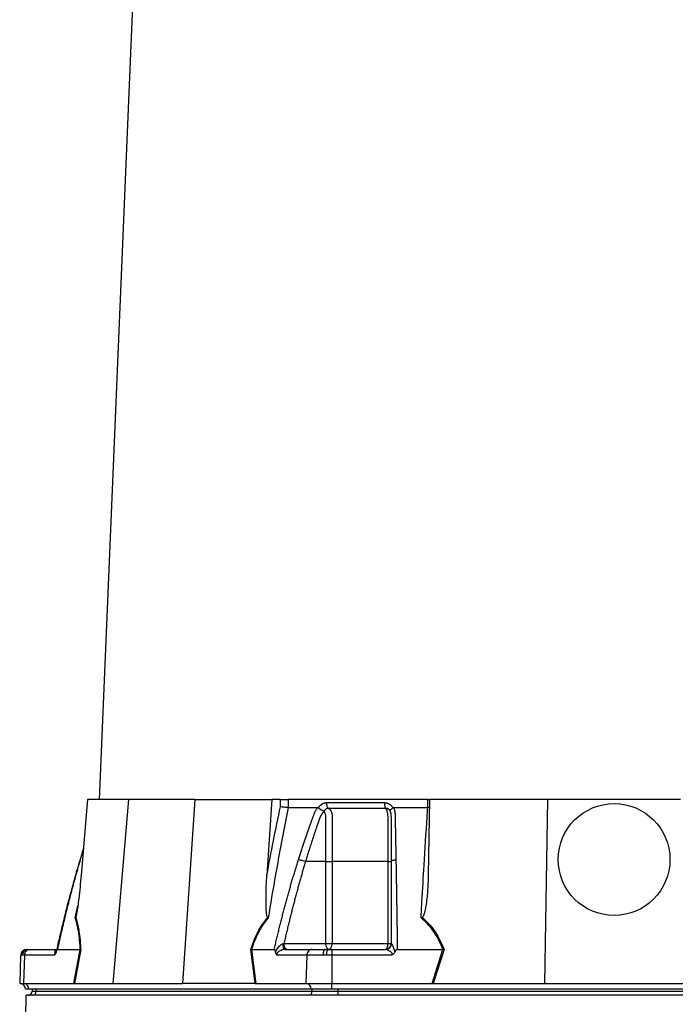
# Model space of a CAD drawing. Header units: millimetres. Extents: x 10 to 977, y 9 to 2126.
# Tile 3 of 7: x 160 to 488, y 575 to 1068. Entities that reach past the tile are written whole.
import ezdxf

# ---------------------------------------------------------------- set-up
doc = ezdxf.new("R2010")
doc.units = ezdxf.units.MM

msp = doc.modelspace()

# ---------------------------------------------------------------- linework, layer by layer
at = {"color": 7, "linetype": 'Continuous', "lineweight": 25}
for p, q in [((235.72, 1530.58), (199.8, 677.2)), ((193.97, 677.2), (190.78, 639.41)), ((214.46, 677.2), (193.97, 677.2)), ((214.46, 677.2), (206.68, 585.2)), ((247.8, 677.2), (214.46, 677.2)), ((247.8, 677.2), (241.63, 585.2)), ((247.8, 677.2), (286.4, 677.2)), ((286.4, 677.2), (283.86, 639.41)), ((290.75, 677.2), (286.4, 677.2)), ((290.66, 673.65), (290.75, 677.2)), ((294.57, 677.2), (294.47, 673.2)), ((364.5, 677.2), (294.57, 677.2)), ((364.47, 673.2), (364.5, 677.2)), ((364.5, 677.2), (365.21, 677.2)), ((365.38, 677.2), (364.72, 639.41)), ((424.46, 677.2), (365.38, 677.2)), ((424.46, 677.2), (422.86, 585.2)), ((491.15, 677.2), (424.46, 677.2)), ((309.71, 673.07), (309.78, 673.2)), ((346.87, 673.2), (346.95, 673.07)), ((365.31, 673.25), (364.47, 673.2)), ((191.87, 652.34), (190.23, 647.06)), ((313.42, 646.2), (303.2, 646.2)), ((313.42, 605.2), (313.42, 646.2)), ((316.58, 646.2), (316.58, 605.2)), ((344.54, 605.2), (344.54, 646.2)), ((163.5, 602.2), (163.76, 602.2)), ((163.76, 602.2), (164.17, 602.2)), ((164.17, 602.2), (165.03, 602.2)), ((165.03, 602.2), (178.49, 602.2)), ((178.95, 602.2), (190.34, 602.2)), ((187.16, 585.2), (190.35, 602.2)), ((190.59, 602.22), (187.4, 585.2)), ((190.35, 602.2), (190.34, 602.2)), ((277.97, 585.2), (275.81, 602.22)), ((276.15, 602.2), (276.14, 602.2)), ((276.14, 602.2), (278.3, 585.2)), ((276.15, 602.2), (287.54, 602.2)), ((292.4, 605.2), (313.42, 605.2)), ((293.01, 602.2), (306.48, 602.2)), ((306.48, 602.2), (312.89, 602.2)), ((312.89, 602.2), (314.31, 602.2)), ((313.42, 605.2), (316.58, 605.2)), ((314.31, 602.2), (316.35, 602.2)), ((316.35, 602.2), (316.35, 599.31)), ((316.35, 602.2), (343.29, 602.2)), ((316.58, 605.2), (344.54, 605.2)), ((344.54, 605.2), (346.21, 605.2)), ((349.21, 602.2), (372, 602.2)), ((366.66, 585.2), (372.01, 602.2)), ((372.59, 602.22), (367.24, 585.2)), ((372.01, 602.2), (372, 602.2)), ((160.5, 599.31), (160.01, 585.2)), ((161.34, 599.31), (160.83, 599.31)), ((162.43, 599.31), (161.34, 599.31)), ((162.43, 599.31), (162, 585.2)), ((177.46, 599.31), (162.43, 599.31)), ((303.88, 599.31), (288.85, 599.31)), ((303.88, 599.31), (303.45, 585.2)), ((311.98, 599.31), (303.88, 599.31)), ((313.78, 599.31), (311.98, 599.31)), ((316.35, 599.31), (313.78, 599.31)), ((346.42, 599.31), (316.35, 599.31)), ((316.35, 599.31), (316.35, 585.2)), ((160.01, 585.2), (162, 585.2)), ((162, 585.2), (187.16, 585.2)), ((164.51, 582.2), (162.9, 582.2)), ((305.96, 582.2), (164.51, 582.2)), ((166.25, 582.2), (166.25, 581.2)), ((168.26, 581.2), (168.26, 582.2)), ((187.16, 585.2), (187.4, 585.2)), ((187.51, 585.2), (206.68, 585.2)), ((206.68, 585.2), (241.63, 585.2)), ((277.77, 585.2), (241.63, 585.2)), ((277.97, 585.2), (278.3, 585.2)), ((278.3, 585.2), (303.45, 585.2)), ((303.45, 585.2), (316.35, 585.2)), ((316.35, 582.2), (305.96, 582.2)), ((306.54, 581.2), (306.54, 582.2)), ((316.35, 582.2), (316.35, 585.2)), ((316.35, 585.2), (366.66, 585.2)), ((599.26, 582.2), (316.35, 582.2)), ((319.53, 581.2), (319.53, 582.2)), ((366.66, 585.2), (367.24, 585.2)), ((367.54, 585.2), (422.86, 585.2)), ((422.86, 585.2), (492.75, 585.2)), ((168.26, 581.2), (306.54, 581.2)), ((306.54, 581.2), (319.53, 581.2)), ((319.53, 579.2), (319.53, 581.2)), ((319.53, 581.2), (596.08, 581.2))]:
    msp.add_line(p, q, dxfattribs=at)
at = {"color": 8, "linetype": 'Continuous', "lineweight": 25}
for p, q in [((191.83, 651.87), (190.36, 647.16)), ((190.25, 647.05), (190.36, 647.16)), ((187.8, 617.96), (189.16, 624.08)), ((160.83, 599.31), (160.5, 599.31)), ((166.25, 581.2), (168.26, 581.2))]:
    msp.add_line(p, q, dxfattribs=at)
at = {"color": 7, "linetype": 'Continuous', "lineweight": 25, "flags": 128}
for points in [[(293.01, 602.2), (292.8, 602.26), (292.61, 602.42), (292.42, 602.68), (292.26, 603.04), (292.13, 603.47), (292.02, 603.97), (291.96, 604.51), (291.93, 605.08)], [(312.89, 602.2), (312.72, 602.15), (312.55, 601.98), (312.39, 601.72), (312.26, 601.36), (312.14, 600.92), (312.06, 600.42), (312, 599.88), (311.98, 599.31)], [(314.92, 602.2), (314.62, 602.26), (314.34, 602.43), (314.08, 602.71), (313.85, 603.08), (313.67, 603.54), (313.53, 604.05), (313.44, 604.62), (313.42, 605.2)], [(314.92, 602.2), (315.24, 602.26), (315.55, 602.43), (315.84, 602.71), (316.09, 603.08), (316.3, 603.54), (316.45, 604.05), (316.55, 604.62), (316.58, 605.2)], [(343.21, 602.2), (343.47, 602.26), (343.72, 602.43), (343.95, 602.71), (344.15, 603.08), (344.32, 603.54), (344.44, 604.05), (344.52, 604.62), (344.54, 605.2)]]:
    msp.add_lwpolyline(points, dxfattribs=at)
at = {"color": 7, "linetype": 'Continuous', "lineweight": 25}
msp.add_circle((457.8, 647.2), 28, dxfattribs=at)
for centre, radius, start, end in [((163.5, 599.2), 3, 90, 178), ((163.79, 599.24), 2.96, 90.6443, 178.6902), ((164.25, 599.29), 2.91, 91.7008, 179.7559), ((318.18, 599.99), 4.46, 150.2284, 188.7895), ((343.27, 605.18), 2.98, 270.3284, 358.0286), ((159.9, 582.2), 3, 0, 88), ((161.68, 582.38), 2.84, 356.3902, 83.4223), ((303.13, 582.38), 2.84, 356.3901, 83.4221), ((164.25, 581.2), 2, 270, 0), ((166.39, 581.08), 1.88, 274.4032, 3.8102), ((304.66, 581.08), 1.88, 274.4029, 3.8104)]:
    msp.add_arc(centre, radius, start, end, dxfattribs=at)
for centre, major_axis, ratio, start_param, end_param in [((186.74, 582.2), (5.92, 0.52), 0.499165, 1.397246, 1.415452), ((278.54, 582.2), (11.1, -0.22), 0.269565, 1.627237, 1.645443), ((366.01, 582.2), (17.02, 0.28), 0.175535, 1.477584, 1.49579)]:
    msp.add_ellipse(centre, major_axis=major_axis, ratio=ratio, start_param=start_param, end_param=end_param, dxfattribs=at)
for points, knots in [([(290.75, 677.2), (291.02, 677.2), (291.32, 677.2), (291.97, 677.2), (292.31, 677.2), (292.83, 677.2), (293, 677.2), (293.34, 677.2), (293.51, 677.2), (294, 677.2), (294.3, 677.2), (294.57, 677.2)], [0, 0, 0, 0, 0.25, 0.25, 0.5, 0.5, 0.625, 0.625, 0.75, 0.75, 1, 1, 1, 1]), ([(309.78, 673.2), (309.82, 673.27), (309.9, 673.4), (310.02, 673.59), (310.15, 673.78), (310.29, 673.96), (310.43, 674.12), (310.58, 674.29), (310.73, 674.44), (310.89, 674.58), (311.06, 674.72), (311.23, 674.85), (311.41, 674.97), (311.59, 675.08), (311.83, 675.22), (312.15, 675.37), (312.52, 675.5), (312.91, 675.6), (313.31, 675.66), (313.57, 675.67), (313.71, 675.67)], [0, 0, 0, 0, 0.044249, 0.088103, 0.131644, 0.174954, 0.21812, 0.261226, 0.304357, 0.347601, 0.391041, 0.434763, 0.478847, 0.523375, 0.568424, 0.654803, 0.740537, 0.826241, 0.912528, 1, 1, 1, 1]), ([(313.71, 675.67), (313.7, 675.39), (313.72, 675.1), (313.8, 674.51), (313.87, 674.22), (314.06, 673.7), (314.17, 673.47), (314.43, 673.08), (314.57, 672.92), (314.71, 672.81)], [0, 0, 0, 0, 0.25, 0.25, 0.5, 0.5, 0.75, 0.75, 1, 1, 1, 1]), ([(342.69, 675.67), (342.68, 675.39), (342.7, 675.09), (342.77, 674.51), (342.82, 674.22), (342.97, 673.7), (343.06, 673.47), (343.26, 673.08), (343.38, 672.92), (343.49, 672.81)], [0, 0, 0, 0, 0.25, 0.25, 0.5, 0.5, 0.75, 0.75, 1, 1, 1, 1]), ([(342.69, 675.67), (342.76, 675.67), (342.91, 675.67), (343.12, 675.66), (343.33, 675.63), (343.55, 675.6), (343.75, 675.55), (343.96, 675.5), (344.16, 675.44), (344.37, 675.36), (344.57, 675.28), (344.82, 675.16), (345.13, 674.99), (345.48, 674.76), (345.8, 674.51), (346.11, 674.22), (346.39, 673.91), (346.64, 673.57), (346.8, 673.33), (346.87, 673.2)], [0, 0, 0, 0, 0.043919, 0.087472, 0.13073, 0.173768, 0.216664, 0.259492, 0.30233, 0.345255, 0.388344, 0.431671, 0.51489, 0.596546, 0.677156, 0.757259, 0.837405, 0.91814, 1, 1, 1, 1]), ([(294.48, 673.2), (292.66, 664.05), (290.92, 654.87), (287.61, 636.46), (286.03, 627.22), (284.52, 617.96)], [0, 0, 0, 0, 0.5, 0.5, 1, 1, 1, 1]), ([(294.47, 673.2), (294.19, 673.22), (293.62, 673.25), (292.61, 673.35), (291.58, 673.48), (290.95, 673.59), (290.67, 673.65), (290.66, 673.65)], [0, 0, 0, 0, 0.243073, 0.486108, 0.730215, 0.994529, 1, 1, 1, 1]), ([(299.67, 647.16), (299.89, 647.85), (300.32, 649.22), (300.99, 651.27), (301.65, 653.31), (302.32, 655.33), (303.21, 657.95), (304.31, 661.15), (305.43, 664.31), (306.34, 666.82), (306.89, 668.31), (307.29, 669.37), (307.53, 669.97), (307.74, 670.48), (307.98, 670.99), (308.25, 671.51), (308.57, 672.09), (308.91, 672.65), (309.16, 673.02), (309.28, 673.2)], [0, 0, 0, 0, 0.077777, 0.1552, 0.232272, 0.308995, 0.385372, 0.530526, 0.674474, 0.747423, 0.819615, 0.846383, 0.869761, 0.889755, 0.906383, 0.929523, 0.9528, 0.976272, 1, 1, 1, 1]), ([(312.35, 671.18), (312.28, 671.1), (312.15, 670.96), (311.97, 670.75), (311.79, 670.53), (311.63, 670.31), (311.47, 670.09), (311.32, 669.87), (311.18, 669.65), (311.04, 669.44), (310.92, 669.22), (310.8, 669.01), (310.7, 668.8), (310.6, 668.6), (310.49, 668.35), (310.37, 668.06), (310.24, 667.73), (310.12, 667.39), (310, 667.06), (309.92, 666.78), (309.84, 666.54), (309.76, 666.3), (309.65, 665.99), (309.51, 665.61), (309.22, 664.77), (308.79, 663.53), (308.24, 661.93), (307.72, 660.39), (307.05, 658.4), (306.27, 656.02), (305.38, 653.28), (304.58, 650.74), (303.86, 648.4), (303.41, 646.91), (303.2, 646.2)], [0, 0, 0, 0, 0.0106625, 0.0211978, 0.0315941, 0.0418388, 0.0519189, 0.0618212, 0.0715325, 0.0810398, 0.0903303, 0.0993919, 0.108213, 0.1167826, 0.1250909, 0.1387186, 0.1522049, 0.1655575, 0.1787861, 0.1918997, 0.1981672, 0.2074772, 0.219813, 0.2351506, 0.2534596, 0.3194178, 0.3828642, 0.4438115, 0.5022754, 0.6182718, 0.7260111, 0.8254931, 0.9167817, 1, 1, 1, 1]), ([(309.28, 673.2), (309.32, 673.2), (309.38, 673.2), (309.47, 673.18), (309.55, 673.16), (309.63, 673.12), (309.68, 673.08), (309.71, 673.07)], [0, 0, 0, 0, 0.212576, 0.416535, 0.614103, 0.807726, 1, 1, 1, 1]), ([(309.71, 673.07), (309.75, 673.04), (309.83, 672.98), (309.95, 672.89), (310.07, 672.8), (310.19, 672.72), (310.32, 672.64), (310.44, 672.55), (310.56, 672.47), (310.68, 672.4), (310.86, 672.28), (311.1, 672.14), (311.39, 671.97), (311.64, 671.82), (311.87, 671.7), (312.05, 671.6), (312.2, 671.51), (312.32, 671.44), (312.41, 671.37), (312.45, 671.32), (312.46, 671.3)], [0, 0, 0, 0, 0.048652, 0.096489, 0.14339, 0.189242, 0.233941, 0.277392, 0.319512, 0.360225, 0.399465, 0.506174, 0.603082, 0.689684, 0.765815, 0.831582, 0.887296, 0.933441, 0.970686, 1, 1, 1, 1]), ([(314.71, 672.81), (314.67, 672.81), (314.57, 672.81), (314.42, 672.8), (314.28, 672.78), (314.14, 672.75), (314, 672.71), (313.86, 672.66), (313.72, 672.61), (313.52, 672.5), (313.27, 672.34), (313.01, 672.1), (312.81, 671.86), (312.66, 671.65), (312.55, 671.46), (312.5, 671.34), (312.48, 671.29)], [0, 0, 0, 0, 0.053313, 0.106595, 0.159871, 0.213166, 0.266505, 0.319913, 0.373415, 0.427036, 0.56447, 0.685213, 0.789238, 0.876442, 0.946711, 1, 1, 1, 1]), ([(313.42, 646.2), (313.42, 647.53), (313.42, 651.51), (313.41, 657.67), (313.43, 663.35), (313.4, 666.8), (313.43, 668.35), (313.36, 669.35), (313.14, 670.13), (312.87, 670.74), (312.59, 671), (312.48, 671.1)], [0, 0, 0, 0, 0.156997, 0.47099, 0.729471, 0.829064, 0.878741, 0.913343, 0.9471, 0.978697, 1, 1, 1, 1]), ([(343.49, 672.81), (342.34, 672.81), (339.88, 672.81), (336.35, 672.81), (332.64, 672.81), (330.14, 672.81), (327.54, 672.81), (325.06, 672.81), (321.46, 672.81), (318.09, 672.81), (315.79, 672.81), (314.71, 672.81)], [0.7589111, 0.7589111, 0.7589111, 0.7589111, 0.7820302, 0.8131687, 0.8443073, 0.8754458, 0.8754458, 0.9065844, 0.9377229, 0.9688615, 0.9919807, 0.9919807, 0.9919807, 0.9919807]), ([(314.71, 672.81), (314.84, 672.72), (315.28, 672.4), (315.9, 671.55), (316.42, 670.17), (316.6, 668.66), (316.55, 666.18), (316.58, 663.87), (316.57, 661.92), (316.57, 661.43), (316.57, 657.34), (316.58, 652.29), (316.58, 647.26), (316.58, 646.2)], [0, 0, 0, 0, 0.0237745, 0.0800879, 0.1372325, 0.1949403, 0.2435977, 0.4043852, 0.4445832, 0.4546316, 0.4571453, 0.8854985, 1, 1, 1, 1]), ([(345.71, 671.29), (345.69, 671.33), (345.66, 671.41), (345.59, 671.54), (345.51, 671.69), (345.39, 671.86), (345.25, 672.03), (345.08, 672.21), (344.87, 672.39), (344.62, 672.54), (344.35, 672.67), (344.07, 672.76), (343.78, 672.81), (343.59, 672.81), (343.49, 672.81)], [0, 0, 0, 0, 0.038504, 0.086514, 0.144034, 0.211029, 0.287449, 0.37325, 0.468405, 0.572922, 0.680036, 0.786786, 0.893373, 1, 1, 1, 1]), ([(344.54, 646.2), (344.54, 648.2), (344.54, 653.7), (344.54, 659.22), (344.54, 664.23), (344.53, 666.18), (344.56, 668.66), (344.45, 670.17), (344.13, 671.55), (343.78, 672.4), (343.56, 672.72), (343.49, 672.81)], [0, 0, 0, 0, 0.215903, 0.593761, 0.595614, 0.756403, 0.805056, 0.862766, 0.91991, 0.976224, 1, 1, 1, 1]), ([(345.71, 671.3), (345.71, 671.31), (345.7, 671.34), (345.68, 671.38), (345.67, 671.42), (345.66, 671.47), (345.66, 671.52), (345.66, 671.57), (345.66, 671.63), (345.67, 671.7), (345.7, 671.77), (345.73, 671.85), (345.78, 671.94), (345.84, 672.04), (345.92, 672.15), (346.02, 672.28), (346.14, 672.42), (346.3, 672.57), (346.49, 672.73), (346.7, 672.9), (346.87, 673.01), (346.95, 673.07)], [0, 0, 0, 0, 0.017248, 0.037456, 0.060913, 0.087838, 0.118407, 0.152763, 0.191026, 0.233291, 0.279627, 0.330072, 0.384627, 0.443251, 0.505852, 0.572276, 0.648655, 0.730209, 0.816408, 0.906598, 1, 1, 1, 1]), ([(346.21, 646.2), (346.21, 647.42), (346.21, 650.06), (346.21, 654.29), (346.21, 657.78), (346.21, 660.38), (346.21, 661.92), (346.21, 663.52), (346.21, 664.79), (346.21, 665.7), (346.21, 666.24), (346.21, 666.77), (346.21, 667.31), (346.21, 667.84), (346.21, 668.27), (346.2, 668.6), (346.2, 668.83), (346.18, 669.06), (346.16, 669.31), (346.13, 669.56), (346.1, 669.82), (346.05, 670.09), (345.99, 670.36), (345.93, 670.63), (345.85, 670.91), (345.79, 671.09), (345.76, 671.18)], [0, 0, 0, 0, 0.143085, 0.308796, 0.497427, 0.555835, 0.616742, 0.680167, 0.746121, 0.767405, 0.788723, 0.810074, 0.831456, 0.852865, 0.874301, 0.883002, 0.892336, 0.902282, 0.912815, 0.923904, 0.935514, 0.947608, 0.960145, 0.973084, 0.986383, 1, 1, 1, 1]), ([(346.95, 673.07), (346.97, 673.08), (347.02, 673.11), (347.09, 673.14), (347.17, 673.17), (347.25, 673.19), (347.33, 673.2), (347.39, 673.2), (347.42, 673.2)], [0, 0, 0, 0, 0.160202, 0.321039, 0.484027, 0.650625, 0.822199, 1, 1, 1, 1]), ([(347.42, 673.2), (347.46, 673.1), (347.53, 672.89), (347.63, 672.58), (347.71, 672.26), (347.79, 671.94), (347.86, 671.62), (347.92, 671.3), (347.97, 670.97), (348.01, 670.65), (348.05, 670.23), (348.08, 669.64), (348.11, 668.79), (348.12, 667.73), (348.15, 666.52), (348.18, 664.5), (348.23, 661.68), (348.3, 658.08), (348.36, 654.46), (348.43, 650.83), (348.47, 648.39), (348.5, 647.16)], [0, 0, 0, 0, 0.013423, 0.026738, 0.039956, 0.053088, 0.066144, 0.079134, 0.09207, 0.104963, 0.117824, 0.141662, 0.172831, 0.217057, 0.263491, 0.312127, 0.449156, 0.58733, 0.723761, 0.861313, 1, 1, 1, 1]), ([(361.09, 617.96), (361.24, 620.72), (361.73, 629.53), (362.72, 646.34), (363.71, 661.99), (364.34, 671.58), (364.45, 673.2)], [0, 0, 0, 0, 0.148834, 0.476021, 0.911201, 1, 1, 1, 1]), ([(190.23, 647.06), (189.71, 645.33), (188.77, 642.19), (187.56, 637.97), (186.66, 634.73), (186.02, 632.42), (185.51, 630.54), (184.91, 628.29), (184.05, 625.01), (182.89, 620.51), (181.5, 614.86), (179.94, 608.32), (178.89, 603.64), (178.35, 601.24)], [0, 0, 0, 0, 0.114972, 0.208015, 0.279155, 0.328402, 0.359854, 0.402611, 0.476353, 0.574573, 0.69727, 0.844439, 1, 1, 1, 1]), ([(190.36, 647.16), (190.17, 646.49), (189.77, 645.15), (189.18, 643.13), (188.6, 641.09), (188.02, 639.04), (187.45, 636.98), (186.88, 634.9), (186.32, 632.81), (185.76, 630.71), (185.21, 628.6), (184.66, 626.47), (184.11, 624.33), (183.58, 622.17), (183.04, 620.01), (182.51, 617.83), (181.99, 615.63), (181.47, 613.43), (180.96, 611.21), (180.45, 608.97), (179.94, 606.73), (179.44, 604.47), (179.11, 602.96), (178.95, 602.2)], [0, 0, 0, 0, 0.045336, 0.090894, 0.136674, 0.182678, 0.228907, 0.275362, 0.322044, 0.368954, 0.416093, 0.463462, 0.511063, 0.558896, 0.606962, 0.655262, 0.703798, 0.752569, 0.801578, 0.850824, 0.900309, 0.950034, 1, 1, 1, 1]), ([(287.54, 602.2), (287.73, 603.04), (288.12, 604.71), (288.71, 607.2), (289.31, 609.68), (289.91, 612.14), (290.52, 614.59), (291.13, 617.02), (291.75, 619.43), (292.38, 621.83), (293.01, 624.21), (293.65, 626.58), (294.29, 628.93), (294.94, 631.27), (295.6, 633.58), (296.26, 635.89), (296.93, 638.17), (297.61, 640.44), (298.29, 642.7), (298.98, 644.94), (299.44, 646.42), (299.67, 647.16)], [0, 0, 0, 0, 0.055211, 0.1101282, 0.1647529, 0.2190862, 0.2731293, 0.3268835, 0.38035, 0.4335301, 0.4864251, 0.5390363, 0.5913651, 0.6434129, 0.6951811, 0.7466711, 0.7978843, 0.8488223, 0.8994865, 0.9498786, 1, 1, 1, 1]), ([(303.2, 646.2), (302.98, 645.49), (302.55, 644.07), (301.92, 641.92), (301.29, 639.75), (300.67, 637.57), (300.04, 635.37), (299.43, 633.15), (298.82, 630.91), (298.21, 628.66), (297.61, 626.39), (297.01, 624.11), (296.42, 621.8), (295.83, 619.48), (295.25, 617.14), (294.67, 614.79), (294.1, 612.42), (293.53, 610.03), (292.96, 607.62), (292.59, 606.01), (292.4, 605.2)], [0, 0, 0, 0, 0.052635, 0.105608, 0.158921, 0.212573, 0.266566, 0.320902, 0.37558, 0.430604, 0.485973, 0.541688, 0.597751, 0.654162, 0.710923, 0.768034, 0.825496, 0.883311, 0.941478, 1, 1, 1, 1]), ([(299.67, 647.16), (299.88, 647.14), (300.14, 647.1), (300.71, 646.98), (301.04, 646.9), (301.69, 646.72), (302.03, 646.62), (302.65, 646.41), (302.94, 646.3), (303.2, 646.2)], [0, 0, 0, 0, 0.25, 0.25, 0.5, 0.5, 0.75, 0.75, 1, 1, 1, 1]), ([(313.42, 646.2), (313.9, 646.2), (314.46, 646.2), (315.57, 646.2), (316.11, 646.2), (316.58, 646.2)], [0, 0, 0, 0, 0.5, 0.5, 1, 1, 1, 1]), ([(344.54, 646.2), (345.04, 646.2), (345.47, 646.2), (346.05, 646.2), (346.21, 646.2), (346.21, 646.2)], [0, 0, 0, 0, 0.5, 0.5, 1, 1, 1, 1]), ([(346.21, 646.2), (346.21, 646.3), (346.26, 646.41), (346.47, 646.62), (346.64, 646.72), (347.06, 646.9), (347.32, 646.98), (347.89, 647.1), (348.2, 647.14), (348.5, 647.16)], [0, 0, 0, 0, 0.25, 0.25, 0.5, 0.5, 0.75, 0.75, 1, 1, 1, 1]), ([(346.21, 605.2), (346.21, 606.06), (346.21, 607.76), (346.21, 610.31), (346.21, 612.84), (346.21, 615.34), (346.21, 617.83), (346.21, 620.3), (346.21, 622.75), (346.21, 625.18), (346.21, 627.6), (346.21, 629.99), (346.21, 632.36), (346.21, 634.72), (346.21, 637.05), (346.21, 639.37), (346.21, 641.66), (346.21, 643.94), (346.21, 645.45), (346.21, 646.2)], [0, 0, 0, 0, 0.061953, 0.123509, 0.18467, 0.245435, 0.305808, 0.365787, 0.425376, 0.484574, 0.543383, 0.601804, 0.659839, 0.717488, 0.774754, 0.831636, 0.888137, 0.944258, 1, 1, 1, 1]), ([(348.5, 647.16), (348.51, 646.49), (348.53, 645.15), (348.57, 643.13), (348.6, 641.09), (348.64, 639.04), (348.67, 636.98), (348.71, 634.9), (348.74, 632.81), (348.77, 630.71), (348.81, 628.6), (348.84, 626.47), (348.88, 624.33), (348.91, 622.17), (348.95, 620.01), (348.98, 617.83), (349.01, 615.63), (349.05, 613.43), (349.08, 611.21), (349.11, 608.97), (349.15, 606.73), (349.18, 604.47), (349.2, 602.96), (349.21, 602.2)], [0, 0, 0, 0, 0.045336, 0.090894, 0.136674, 0.182678, 0.228907, 0.275362, 0.322044, 0.368954, 0.416093, 0.463462, 0.511063, 0.558896, 0.606962, 0.655262, 0.703798, 0.752569, 0.801578, 0.850824, 0.900309, 0.950034, 1, 1, 1, 1]), ([(190.78, 639.41), (190.6, 637.42), (190.26, 633.49), (189.7, 628.33), (189.21, 624.37), (188.85, 621.86), (188.58, 620.27), (188.36, 619.2), (188.2, 618.49), (188.06, 618.25), (188.03, 618.2)], [0, 0, 0, 0, 0.276314, 0.544227, 0.717559, 0.828271, 0.898433, 0.942707, 0.987325, 1, 1, 1, 1]), ([(284.25, 618.2), (284.18, 618.25), (284.13, 618.33), (284.05, 618.5), (284.02, 618.6), (283.92, 618.89), (283.88, 619.1), (283.76, 619.73), (283.7, 620.16), (283.61, 621.03), (283.58, 621.47), (283.52, 622.36), (283.5, 622.8), (283.45, 624.14), (283.43, 625.03), (283.41, 626.82), (283.42, 627.71), (283.45, 630.4), (283.5, 632.2), (283.65, 635.8), (283.74, 637.61), (283.86, 639.41)], [0, 0, 0, 0, 0.015625, 0.015625, 0.03125, 0.03125, 0.0625, 0.0625, 0.125, 0.125, 0.1875, 0.1875, 0.25, 0.25, 0.375, 0.375, 0.5, 0.5, 0.75, 0.75, 1, 1, 1, 1]), ([(364.72, 639.41), (364.66, 637.42), (364.54, 633.49), (364.1, 628.33), (363.58, 624.37), (363.11, 621.86), (362.71, 620.27), (362.32, 619.2), (362, 618.49), (361.66, 618.25), (361.59, 618.2)], [0, 0, 0, 0, 0.276315, 0.544228, 0.717559, 0.828272, 0.898433, 0.942708, 0.987326, 1, 1, 1, 1]), ([(188.03, 618.2), (187.96, 618.12), (187.89, 618.04), (187.81, 617.96), (187.8, 617.96)], [0, 0, 0, 0, 0.977889, 1, 1, 1, 1]), ([(190.34, 602.2), (190.31, 602.79), (190.17, 605.16), (189.8, 609.18), (189.03, 614.04), (188.22, 616.64), (187.8, 617.96)], [0, 0, 0, 0, 0.096818, 0.393268, 0.6916, 1, 1, 1, 1]), ([(188.03, 618.2), (188.29, 617.4), (188.83, 615.73), (189.47, 612.74), (190.06, 608.91), (190.41, 605.33), (190.55, 602.87), (190.59, 602.22)], [0, 0, 0, 0, 0.1876576, 0.3922048, 0.5968569, 0.8933388, 1, 1, 1, 1]), ([(275.81, 602.22), (276.03, 602.87), (276.86, 605.33), (278.31, 608.91), (280.3, 612.74), (282.18, 615.73), (283.58, 617.4), (284.25, 618.2)], [0, 0, 0, 0, 0.1066609, 0.4031427, 0.6077963, 0.8123431, 1, 1, 1, 1]), ([(284.52, 617.96), (283.48, 616.69), (281.35, 614.1), (278.79, 609.24), (277.14, 605.16), (276.34, 602.79), (276.15, 602.2)], [0, 0, 0, 0, 0.297892, 0.606735, 0.903183, 1, 1, 1, 1]), ([(284.52, 617.96), (284.52, 617.96), (284.44, 618.04), (284.34, 618.12), (284.25, 618.2)], [0, 0, 0, 0, 0.022109, 1, 1, 1, 1]), ([(361.59, 618.2), (361.43, 618.12), (361.26, 618.04), (361.09, 617.96), (361.09, 617.96)], [0, 0, 0, 0, 0.977874, 1, 1, 1, 1]), ([(372, 602.2), (371.77, 602.79), (370.83, 605.16), (368.83, 609.18), (365.52, 614.04), (362.58, 616.64), (361.09, 617.96)], [0, 0, 0, 0, 0.096818, 0.393268, 0.691599, 1, 1, 1, 1]), ([(361.59, 618.2), (362.52, 617.4), (364.46, 615.73), (366.98, 612.74), (369.56, 608.91), (371.35, 605.33), (372.33, 602.87), (372.59, 602.22)], [0, 0, 0, 0, 0.187657, 0.392204, 0.596857, 0.893339, 1, 1, 1, 1]), ([(162.43, 599.31), (162.49, 599.72), (162.6, 600.58), (163.31, 601.55), (164.16, 602.11), (164.75, 602.17), (165.03, 602.2)], [0, 0, 0, 0, 0.270699, 0.562317, 0.789296, 1, 1, 1, 1]), ([(177.46, 599.31), (177.46, 599.31), (177.49, 599.37), (177.56, 599.53), (177.64, 599.77), (177.7, 600.03), (177.73, 600.26), (177.74, 600.58), (177.7, 601.15), (177.67, 601.67), (177.92, 602.06), (178.19, 602.19), (178.45, 602.2), (178.49, 602.2), (178.49, 602.2)], [0, 0, 0, 0, 0.000015, 0.046708, 0.091705, 0.129798, 0.175974, 0.215142, 0.336068, 0.635642, 0.828401, 0.953954, 0.999989, 1, 1, 1, 1]), ([(178.95, 602.2), (178.91, 602.19), (178.81, 602.17), (178.65, 601.97), (178.44, 601.52), (178.32, 601.07), (178.25, 600.79)], [0, 0, 0, 0, 0.116915, 0.269176, 0.540247, 1, 1, 1, 1]), ([(178.4, 601.51), (178.37, 601.35), (178.31, 601.12), (178.26, 600.87), (178.25, 600.79)], [0, 0, 0, 0, 0.669184, 1, 1, 1, 1]), ([(190.59, 602.22), (190.59, 602.22), (190.52, 602.22), (190.43, 602.21), (190.35, 602.2)], [0, 0, 0, 0, 0.023848, 1, 1, 1, 1]), ([(276.14, 602.2), (276.04, 602.21), (275.93, 602.22), (275.81, 602.22), (275.81, 602.22)], [0, 0, 0, 0, 0.976205, 1, 1, 1, 1]), ([(288.15, 600.79), (288.13, 600.9), (288.06, 601.26), (287.94, 601.7), (287.77, 602.06), (287.65, 602.18), (287.57, 602.2), (287.55, 602.2)], [0, 0, 0, 0, 0.171807, 0.597028, 0.76621, 0.937352, 1, 1, 1, 1]), ([(288.15, 600.79), (288.18, 600.87), (288.34, 601.29), (288.86, 602.34), (289.75, 603.58), (290.83, 604.56), (291.52, 604.96), (291.86, 605.06), (291.93, 605.08)], [0, 0, 0, 0, 0.044061, 0.224376, 0.592587, 0.811386, 0.961185, 1, 1, 1, 1]), ([(293.01, 602.2), (293.01, 602.2), (292.8, 602.2), (292.42, 602.16), (291.72, 602.01), (290.72, 601.67), (289.76, 601.15), (289.11, 600.57), (288.89, 600.23), (288.79, 599.99), (288.76, 599.76), (288.78, 599.52), (288.83, 599.39), (288.85, 599.31), (288.85, 599.31)], [0, 0, 0, 0, 0.000011, 0.119094, 0.171498, 0.364272, 0.663877, 0.784819, 0.836932, 0.870206, 0.912502, 0.953289, 0.999989, 1, 1, 1, 1]), ([(293.9, 602.2), (293.71, 602.2), (293.51, 602.28), (293.15, 602.58), (292.98, 602.8), (292.7, 603.36), (292.59, 603.69), (292.44, 604.42), (292.4, 604.81), (292.4, 605.2)], [0, 0, 0, 0, 0.25, 0.25, 0.5, 0.5, 0.75, 0.75, 1, 1, 1, 1]), ([(306.48, 602.2), (306.12, 602.15), (305.37, 602.05), (304.51, 601.27), (303.99, 600.3), (303.92, 599.63), (303.88, 599.31)], [0, 0, 0, 0, 0.2707, 0.562315, 0.789298, 1, 1, 1, 1]), ([(343.21, 602.2), (343.6, 602.2), (344, 602.28), (344.72, 602.58), (345.05, 602.8), (345.61, 603.36), (345.83, 603.69), (346.13, 604.42), (346.21, 604.81), (346.21, 605.2)], [0, 0, 0, 0, 0.25, 0.25, 0.5, 0.5, 0.75, 0.75, 1, 1, 1, 1]), ([(346.42, 599.31), (346.47, 599.38), (346.58, 599.53), (346.69, 599.77), (346.71, 600.03), (346.63, 600.26), (346.42, 600.58), (345.75, 601.15), (344.76, 601.67), (343.87, 602.06), (343.44, 602.19), (343.32, 602.2), (343.29, 602.2)], [0, 0, 0, 0, 0.0467059, 0.0917031, 0.1297963, 0.1759679, 0.2151391, 0.3360685, 0.6356426, 0.8284002, 0.9539477, 1, 1, 1, 1]), ([(346.25, 605.08), (346.31, 604.97), (346.38, 604.85), (346.61, 604.4), (347.01, 603.57), (347.53, 602.34), (347.82, 601.29), (347.88, 600.87), (347.9, 600.79)], [0, 0, 0, 0, 0.157455, 0.188364, 0.407229, 0.775554, 0.955926, 1, 1, 1, 1]), ([(349.21, 602.2), (349.13, 602.19), (348.95, 602.17), (348.63, 601.97), (348.24, 601.52), (348.03, 601.07), (347.9, 600.79)], [0, 0, 0, 0, 0.116914, 0.269187, 0.540255, 1, 1, 1, 1]), ([(178.25, 600.79), (178.16, 600.5), (177.98, 599.93), (177.67, 599.52), (177.49, 599.34), (177.46, 599.31), (177.46, 599.31)], [0, 0, 0, 0, 0.456902, 0.903823, 0.99408, 1, 1, 1, 1]), ([(288.15, 600.79), (288.19, 600.63), (288.22, 600.47), (288.31, 600.18), (288.37, 600.04), (288.49, 599.79), (288.55, 599.68), (288.7, 599.48), (288.77, 599.39), (288.85, 599.31)], [0, 0, 0, 0, 0.25, 0.25, 0.5, 0.5, 0.75, 0.75, 1, 1, 1, 1]), ([(347.9, 600.79), (347.82, 600.63), (347.74, 600.47), (347.54, 600.18), (347.42, 600.04), (347.17, 599.79), (347.03, 599.68), (346.73, 599.48), (346.58, 599.39), (346.42, 599.31)], [0, 0, 0, 0, 0.25, 0.25, 0.5, 0.5, 0.75, 0.75, 1, 1, 1, 1]), ([(163.16, 579.2), (162.98, 573.38), (162.65, 562.1), (162.18, 545.68), (161.68, 530.3), (161.18, 515.99), (160.71, 502.71), (160.44, 494.26), (160.3, 490.2)], [0, 0, 0, 0, 0.196498, 0.380763, 0.552984, 0.713387, 0.862261, 1, 1, 1, 1]), ([(605.09, 579.2), (604.17, 579.2), (602.32, 579.2), (599.02, 579.2), (595.35, 579.2), (591.43, 579.2), (584.88, 579.2), (548.65, 579.2), (489.87, 579.2), (416.64, 579.2), (367.25, 579.2), (338.14, 579.2), (326.22, 579.2), (320.23, 579.2), (316.62, 579.2), (313.27, 579.2), (310.3, 579.2), (307.76, 579.2), (305.51, 579.2), (299.68, 579.2), (278.15, 579.2), (242.76, 579.2), (206.75, 579.2), (184.19, 579.2), (174.08, 579.2), (169.07, 579.2), (166.48, 579.2), (164.36, 579.2), (163.23, 579.2), (163.22, 579.2), (163.22, 579.2)], [0, 0, 0, 0, 0.005219, 0.010589, 0.0172, 0.023846, 0.030495, 0.050453, 0.207769, 0.328876, 0.422219, 0.458492, 0.476628, 0.482765, 0.488897, 0.494956, 0.500181, 0.505557, 0.510781, 0.516157, 0.559233, 0.73154, 0.863717, 0.929805, 0.962855, 0.971245, 0.979695, 0.988012, 0.996219, 1, 1, 1, 1])]:
    msp.add_open_spline(points, degree=3, knots=knots, dxfattribs=at)
for points in [[(313.71, 675.67), (322.99, 675.67), (332.68, 675.67), (342.69, 675.67)], [(283.86, 639.41), (285.99, 650.87), (288.25, 662.29), (290.66, 673.65)], [(294.47, 673.2), (296.88, 673.2), (301.75, 673.2), (306.75, 673.2), (309.28, 673.2)], [(347.42, 673.2), (350.22, 673.2), (355.85, 673.2), (361.58, 673.2), (364.46, 673.2)], [(344.54, 646.2), (334.89, 646.2), (325.55, 646.2), (316.58, 646.2)], [(291.93, 605.08), (292.09, 605.12), (292.25, 605.16), (292.4, 605.2)], [(346.21, 605.2), (346.21, 605.16), (346.22, 605.12), (346.25, 605.08)], [(372.01, 602.2), (372.2, 602.21), (372.4, 602.22), (372.59, 602.22)]]:
    msp.add_open_spline(points, degree=3, dxfattribs=at)

doc.saveas('drawing.dxf')
